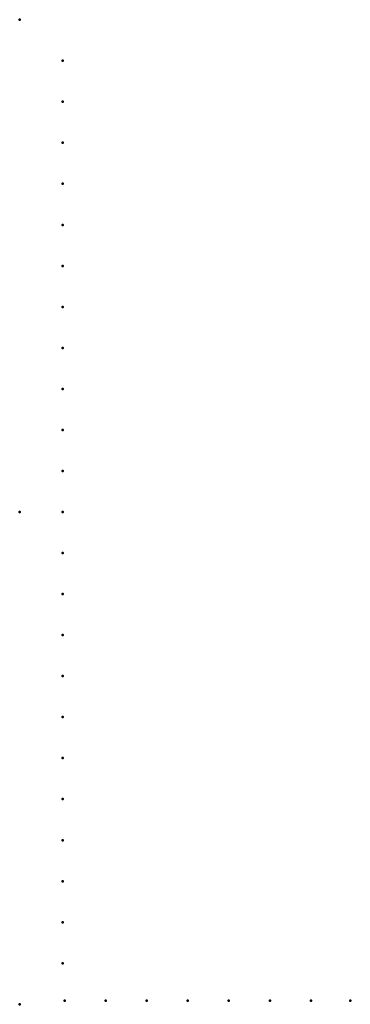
# Model space of a CAD drawing. Header units: millimetres. Extents: x 0 to 268, y -400 to 400.
import ezdxf

# ---------------------------------------------------------------- set-up
doc = ezdxf.new("R2010")
doc.units = ezdxf.units.MM
doc.layers.add('ConnectionPoints', color=7, linetype='Continuous', lineweight=50)

msp = doc.modelspace()

# ---------------------------------------------------------------- linework, layer by layer
at = {"layer": 'ConnectionPoints'}
for p in [(0, 400, 70), (35, 366.63, 70), (35, 333.3, 70), (35, 299.97, 70), (35, 266.64, 70), (35, 233.31, 70), (35, 199.98, 70), (35, 166.65, 70), (35, 133.32, 70), (35, 99.99, 70), (35, 66.66, 70), (35, 33.33, 70), (0, 0), (0, 0, 70), (0, 0, 70), (0, 0, 70), (35, 0, 70), (35, -33.33, 70), (35, -66.66, 70), (35, -99.99, 70), (35, -133.32, 70), (35, -166.65, 70), (35, -199.98, 70), (35, -233.31, 70), (35, -266.64, 70), (35, -299.97, 70), (35, -333.3, 70), (35, -366.63, 70), (0, -400, 70), (36.5, -397, 70), (69.83, -397, 70), (103.16, -397, 70), (136.49, -397, 70), (169.82, -397, 70), (203.15, -397, 70), (236.48, -397, 70), (268.5, -397, 70)]:
    msp.add_point(p, dxfattribs=at)
at = {"layer": 'ConnectionPoints', "extrusion": (0, 1.22465e-16, -1)}
for p in [(35, 366.63, 70), (35, 333.3, 70), (35, 299.97, 70), (35, 266.64, 70), (35, 233.31, 70), (35, 199.98, 70), (35, 166.65, 70), (35, 133.32, 70), (35, 99.99, 70), (35, 66.66, 70), (35, 33.33, 70), (0, 0, 70), (0, 0, 70), (35, 0, 70), (35, -33.33, 70), (35, -66.66, 70), (35, -99.99, 70), (35, -133.32, 70), (35, -166.65, 70), (35, -199.98, 70), (35, -233.31, 70), (35, -266.64, 70), (35, -299.97, 70), (35, -333.3, 70), (35, -366.63, 70), (36.5, -397, 70), (69.83, -397, 70), (103.16, -397, 70), (136.49, -397, 70), (169.82, -397, 70), (203.15, -397, 70), (236.48, -397, 70), (268.5, -397, 70)]:
    msp.add_point(p, dxfattribs=at)
at = {"layer": 'ConnectionPoints', "extrusion": (-1.49976e-32, -1.22465e-16, -1)}
msp.add_point((0, 0), dxfattribs=at)

doc.saveas('drawing.dxf')
